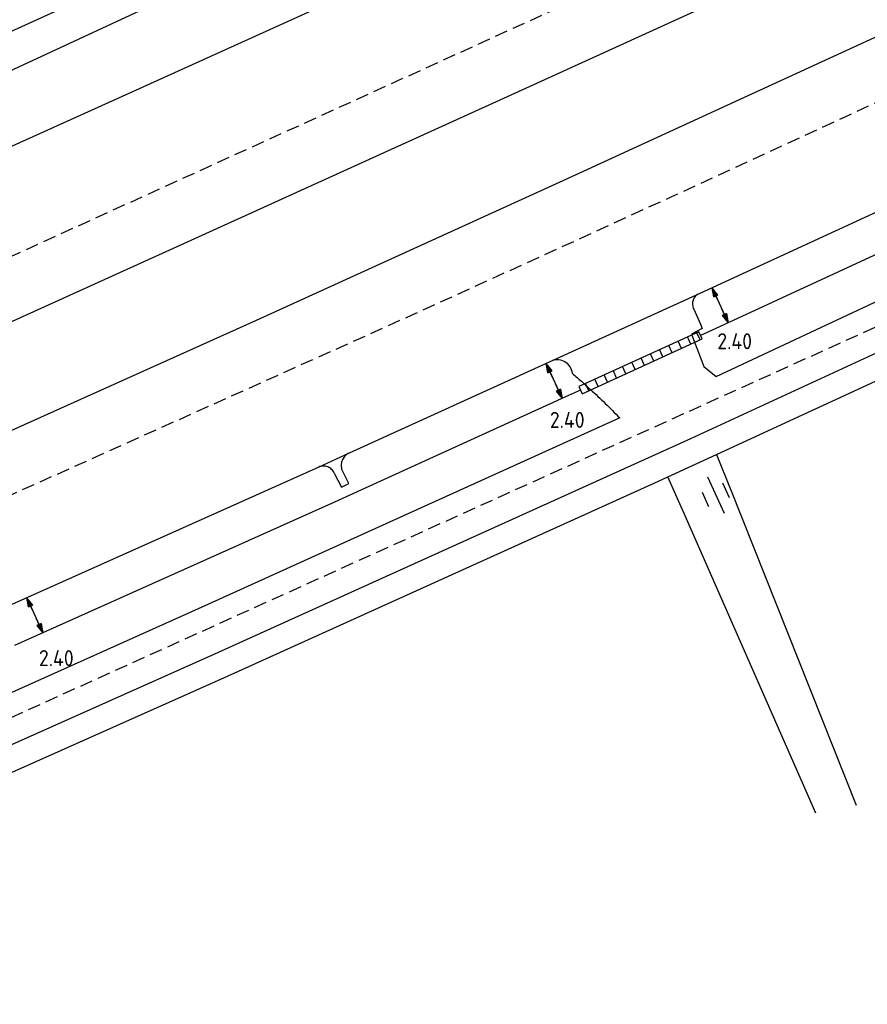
# Model space of a CAD drawing. Header units: metres. Extents: x 146651 to 147236, y 458601 to 459010.
# Tile 2 of 24: x 146719 to 146772, y 458601 to 458662. Entities that reach past the tile are written whole.
import ezdxf
from ezdxf.enums import TextEntityAlignment as Align

# ---------------------------------------------------------------- set-up
doc = ezdxf.new("R2010")
doc.units = ezdxf.units.M
doc.header["$LTSCALE"] = 0.25
doc.linetypes.add('HIDDEN2', pattern=[4.7625, 3.175, -1.5875])
for name, color, linetype in [('BUIS', 1, 'Continuous'), ('KABEL-500', 3, 'Continuous'), ('MAAT-T-CODE', 7, 'Continuous'), ('MAATVOERING', 7, 'Continuous'), ('MARKERING', 9, 'Continuous'), ('ONDERGROND', 7, 'Continuous')]:
    doc.layers.add(name, color=color, linetype=linetype)
doc.styles.add('I020-1', font='ISO', dxfattribs={"height": 2})

# ---------------------------------------------------------------- blocks, each defined once
blk = doc.blocks.new('N2378100$0$DRHEK')
at = {"linetype": 'Continuous'}
for p, q in [((-0.5, 0.7), (0.5, 0.7)), ((1.25, 0), (-1.25, 0)), ((-0.5, -0.7), (0.5, -0.7))]:
    blk.add_line(p, q, dxfattribs=at)
blk = doc.blocks.new('V_PLS')
at = {"layer": 'MAATVOERING'}
for points in [[(0.567, 0.142), (0, 0)], [(0.567, 0.125), (0, 0)], [(0.567, 0.107), (0, 0)], [(0.567, 0.089), (0, 0)], [(0.567, 0.072), (0, 0)], [(0.567, 0.055), (0, 0)], [(0.567, 0.037), (0, 0)], [(0.567, 0.019), (0, 0)], [(0.567, -0.125), (0, 0)], [(0.567, -0.089), (0, 0)], [(0.567, -0.055), (0, 0)], [(0.567, -0.019), (0, 0)], [(0.567, -0.142), (0, 0)], [(0.567, -0.037), (0, 0)], [(0.567, -0.072), (0, 0)], [(0.567, -0.107), (0, 0)], [(0, 0), (0.567, 0)], [(1, 0), (0, 0)], [(0.567, -0.142), (0.567, 0.142)]]:
    blk.add_lwpolyline(points, dxfattribs=at)
blk = doc.blocks.new('V_PRS')
at = {"layer": 'MAATVOERING'}
for points in [[(0, 0), (-1, 0)], [(-0.567, 0.142), (-0.567, -0.142)], [(-0.567, 0.142), (0, 0)], [(-0.567, 0.125), (0, 0)], [(-0.567, 0.107), (0, 0)], [(-0.567, 0.089), (0, 0)], [(-0.567, 0.072), (0, 0)], [(-0.567, 0.055), (0, 0)], [(-0.567, 0.037), (0, 0)], [(-0.567, 0.019), (0, 0)], [(-0.567, -0.107), (0, 0)], [(-0.567, -0.072), (0, 0)], [(-0.567, -0.037), (0, 0)], [(0, 0), (-0.567, 0)], [(-0.567, -0.019), (0, 0)], [(-0.567, -0.055), (0, 0)], [(-0.567, -0.089), (0, 0)], [(-0.567, -0.125), (0, 0)], [(-0.567, -0.142), (0, 0)]]:
    blk.add_lwpolyline(points, dxfattribs=at)
at = {"layer": 'MAAT-T-CODE', "style": 'I020-1'}
blk.add_attdef('MAAT', text='', height=1, dxfattribs=at).set_placement((-2.5, 0), align=Align.MIDDLE)

msp = doc.modelspace()

# ---------------------------------------------------------------- hatches: boundary and pattern name
at = {"layer": 'BUIS'}
h = msp.add_hatch(dxfattribs=at)
h.set_pattern_fill('LINE', color=256, scale=0.2, angle=294.55, style=0)
h.paths.add_polyline_path([(146753.974, 458638.642), (146761.465, 458642.064), (146761.258, 458642.518), (146753.766, 458639.097)])

# ---------------------------------------------------------------- linework, layer by layer
msp.add_lwpolyline([(146753.974, 458638.642), (146761.465, 458642.064), (146761.258, 458642.518), (146753.766, 458639.097)], close=True, dxfattribs=at)
at = {"layer": 'KABEL-500'}
for p, q in [((146753.87, 458638.869), (146753.136, 458638.534)), ((146753.136, 458638.534), (146740.448, 458632.764)), ((146740.448, 458632.764), (146738.533, 458631.891)), ((146738.533, 458631.891), (146718.572, 458622.955))]:
    msp.add_line(p, q, dxfattribs=at)
msp.add_lwpolyline([(146783.782, 458652.606), (146782.048, 458651.818), (146777.621, 458649.778), (146762.311, 458642.725), (146761.361, 458642.291)], dxfattribs=at)
at = {"layer": 'MAATVOERING'}
for p, q in [((146762.082, 458645.262), (146763.087, 458643.082)), ((146751.739, 458640.535), (146752.733, 458638.351)), ((146719.35, 458625.932), (146720.33, 458623.742))]:
    msp.add_line(p, q, dxfattribs=at)
msp.add_lwpolyline([(146761.223, 458644.866, 0.183543), (146760.903, 458644.494, 0.106059), (146760.864, 458644.207, 0.106059), (146760.946, 458643.929), (146761.352, 458642.985)], format="xyb", dxfattribs=at)
at = {"layer": 'MARKERING', "linetype": 'HIDDEN2', "flags": 128}
for points in [[(146927.309, 458747.072, -0.008434), (146783.782, 458677.129, -0.001326), (146761.01, 458666.577), (146707.116, 458642.101), (146674.164, 458627.496)], [(146684.661, 458603.409), (146705.189, 458612.514), (146772.272, 458642.807, 0.00071), (146785.051, 458648.732, 0.008229), (146931.919, 458720.045)], [(146855.663, 458696.531, -0.005052), (146783.782, 458662.126, -0.003009), (146740.643, 458642.327), (146699.948, 458624.079), (146679.589, 458615.046)]]:
    msp.add_lwpolyline(points, format="xyb", dxfattribs=at)
at = {"layer": 'ONDERGROND'}
for p, q in [((146772.458, 458660.962), (146752.784, 458651.926)), ((146752.784, 458651.926), (146733.649, 458643.221)), ((146762.33, 458639.73), (146778.726, 458647.391)), ((146733.649, 458643.221), (146710.881, 458633.001)), ((146761.475, 458642.719), (146760.798, 458642.364)), ((146761.352, 458642.985), (146761.475, 458642.719)), ((146760.798, 458642.364), (146761.575, 458640.356)), ((146761.575, 458640.356), (146762.33, 458639.73)), ((146739.423, 458633.044), (146738.974, 458633.971)), ((146738.514, 458633.691), (146738.971, 458632.815)), ((146738.971, 458632.815), (146739.423, 458633.044))]:
    msp.add_line(p, q, dxfattribs=at)
for points in [[(146856.494, 458689.779), (146848.622, 458685.973), (146846.796, 458685.09), (146826.737, 458675.564), (146824.918, 458674.682), (146804.695, 458665.1), (146802.894, 458664.238), (146783.782, 458655.256), (146782.887, 458654.836), (146781.049, 458654), (146776.617, 458651.958), (146761.31, 458644.906), (146752.141, 458640.718), (146739.454, 458634.948), (146737.545, 458634.078), (146717.591, 458625.145), (146715.748, 458624.319), (146695.866, 458615.484), (146694.032, 458614.668), (146688.021, 458612.006), (146688.018, 458612.004), (146686.829, 458611.478), (146682.064, 458609.367)], [(146762.932, 458681.585), (146755.448, 458678.107), (146736.436, 458669.467), (146710.261, 458657.567), (146685.806, 458646.609), (146669.046, 458639.24)], [(146669.899, 458637.282), (146685.474, 458643.973), (146710.126, 458654.997), (146735.912, 458666.98), (146753.884, 458675.07), (146763.831, 458679.637)], [(146765.666, 458675.665), (146746.099, 458666.633), (146725.707, 458657.365), (146704.766, 458647.931), (146684.609, 458639.053), (146671.643, 458633.28)], [(146675.649, 458624.086), (146688.204, 458629.647), (146708.619, 458638.72), (146729.813, 458648.326), (146750.243, 458657.605), (146769.867, 458666.571)], [(146685.248, 458602.061), (146705.395, 458610.969), (146731.069, 458622.434), (146760.76, 458635.858), (146779.958, 458644.724)], [(146762.36, 458634.871), (146780.621, 458643.288)], [(146759.33, 458633.475), (146762.36, 458634.871)], [(146685.895, 458600.575), (146706.145, 458609.593), (146731.677, 458620.953), (146758.752, 458633.208), (146759.33, 458633.475)]]:
    msp.add_lwpolyline(points, dxfattribs=at)
msp.add_lwpolyline([(146753.375, 458639.917, -0.004153), (146753.94, 458639.424, -0.004153), (146754.496, 458638.921, -0.007049), (146755.421, 458638.047, -0.007049), (146756.321, 458637.147), (146730.441, 458625.425), (146704.716, 458613.893), (146684.091, 458604.716)], format="xyb", dxfattribs=at)
at = {"layer": 'ONDERGROND', "flags": 128}
for points in [[(146762.36, 458634.871), (146763.211, 458632.735)], [(146760.243, 458631.401), (146759.33, 458633.475)], [(146763.211, 458632.735), (146763.227, 458632.695), (146771.076, 458613.003)], [(146768.566, 458612.49), (146760.253, 458631.378), (146760.243, 458631.401)]]:
    msp.add_lwpolyline(points, dxfattribs=at)
at = {"layer": 'ONDERGROND'}
for centre, radius, start, end in [((146752.435, 458639.82), 0.945, 84.41683, 108.15916), ((146752.435, 458639.82), 0.945, 60.6745, 84.41683), ((146752.435, 458639.82), 0.945, 33.26972, 60.6745), ((146752.435, 458639.82), 0.945, 5.86494, 33.26972), ((146739.777, 458634.183), 0.83, 154.07664, 174.43743), ((146739.777, 458634.183), 0.83, 133.47432, 154.07664), ((146739.777, 458634.183), 0.83, 112.87201, 133.47432), ((146737.838, 458633.404), 0.735, 91.02121, 113.46751), ((146737.838, 458633.404), 0.735, 68.5749, 91.02121), ((146737.838, 458633.404), 0.735, 45.78287, 68.5749), ((146737.838, 458633.404), 0.735, 22.99085, 45.78287), ((146739.777, 458634.183), 0.83, 174.43743, 194.79823)]:
    msp.add_arc(centre, radius, start, end, dxfattribs=at)

# ---------------------------------------------------------------- block references
at = {"layer": 'MAATVOERING'}
for p, rotation in [((146762.082, 458645.262), 294.7361051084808), ((146751.739, 458640.535), 294.4558625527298), ((146719.35, 458625.932), 294.1170917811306)]:
    msp.add_blockref('V_PLS', p, dxfattribs=dict(at, rotation=rotation))
ref = msp.add_blockref('V_PRS', (146763.087, 458643.082), dxfattribs=dict(at, rotation=294.7361051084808))
ref.add_attrib('MAAT', '2.40', dxfattribs={"layer": 'MAAT-T-CODE', "height": 1, "style": 'I020-1'}).set_placement((146763.493, 458641.926), align=Align.MIDDLE)
ref = msp.add_blockref('V_PRS', (146752.733, 458638.351), dxfattribs=dict(at, rotation=294.4558625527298))
ref.add_attrib('MAAT', '2.40', dxfattribs={"layer": 'MAAT-T-CODE', "height": 1, "style": 'I020-1'}).set_placement((146753.049, 458637.018), align=Align.MIDDLE)
ref = msp.add_blockref('V_PRS', (146720.33, 458623.742), dxfattribs=dict(at, rotation=294.1170917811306))
ref.add_attrib('MAAT', '2.40', dxfattribs={"layer": 'MAAT-T-CODE', "height": 1, "style": 'I020-1'}).set_placement((146721.18, 458622.165), align=Align.MIDDLE)
at = {"layer": 'ONDERGROND', "rotation": 114.2962926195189}
msp.add_blockref('N2378100$0$DRHEK', (146762.321, 458632.333), dxfattribs=at)

doc.saveas('drawing.dxf')
